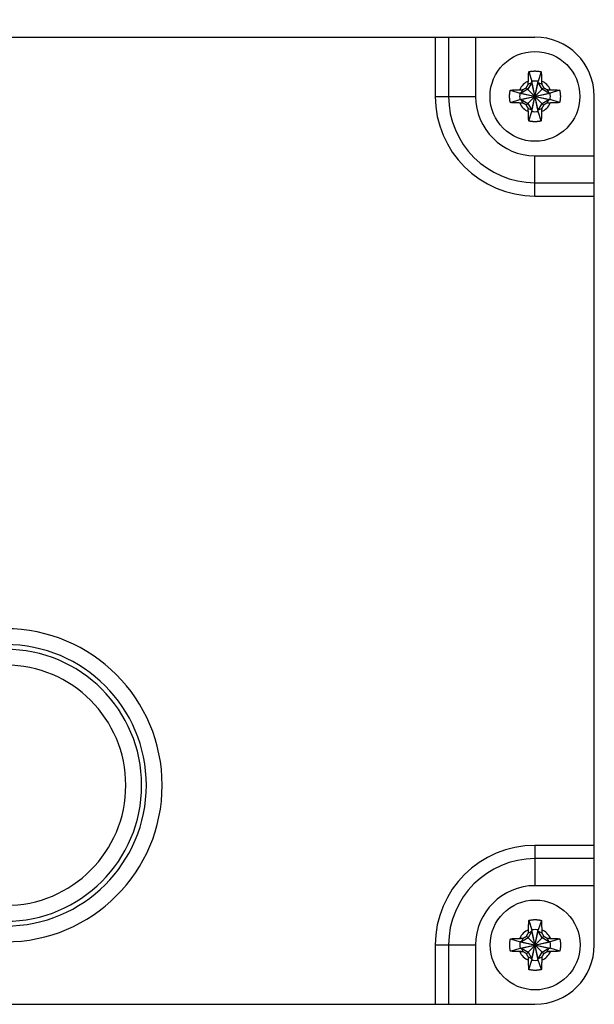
# Model space of a CAD drawing. Header units: inches. Extents: x 0.2 to 16.8, y 0.1 to 10.8.
# Tile 10 of 22: x 7.938 to 8.694, y 4.853 to 6.148. Entities that reach past the tile are written whole.
import ezdxf

# ---------------------------------------------------------------- set-up
doc = ezdxf.new("R2010")
doc.units = ezdxf.units.IN
doc.header["$LTSCALE"] = 0.935
doc.header["$MEASUREMENT"] = 0
doc.layers.get('0').update_dxf_attribs({"linetype": 'CONTINUOUS'})
doc.layers.add('DIMENSIONS', color=7, linetype='CONTINUOUS')
doc.styles.get("Standard").update_dxf_attribs({"font": 'txt', "width": 0.8})
doc.dimstyles.new('DIMSTYLE_2', dxfattribs={"dimtxt": 0.125, "dimasz": 0.18, "dimexe": 0.18, "dimexo": 0.0625, "dimgap": 0.09, "dimtad": 0, "dimtih": 1, "dimtoh": 1, "dimdec": 3, "dimlfac": 1.666667, "dimzin": 4, "dimdsep": 46, "dimtxsty": 'STANDARD', "dimblk": '_FILLED', "dimblk1": '_FILLED', "dimblk2": '_FILLED', "dimcen": 0.09, "dimadec": 0, "dimazin": 0, "dimtp": 0.01, "dimtm": 0.01, "dimtfac": 1, "dimtdec": 3, "dimtofl": 0, "dimtmove": 0, "dimatfit": 3, "dimldrblk": '_FILLED', "dimfxl": 1, "dimtolj": 1, "dimtzin": 4, "dimarcsym": 0})

# ---------------------------------------------------------------- blocks, each defined once
blk = doc.blocks.new('_FILLED')
at = {"color": 0, "linetype": 'BYBLOCK'}
blk.add_solid([(0, 0), (-1, 0.1736), (-1, -0.1736)], dxfattribs=at)
blk = doc.blocks.new('*D10')
at = {"layer": 'DIMENSIONS', "color": 2, "linetype": 'CONTINUOUS'}
for p, q in [((6.2753, 5.7902), (6.2753, 6.8397)), ((6.5388, 6.1492), (6.5388, 6.8397)), ((6.2753, 6.7147), (5.9153, 6.7147)), ((6.5388, 6.7147), (6.9058, 6.7147))]:
    blk.add_line(p, q, dxfattribs=at)
at = {"layer": 'DIMENSIONS', "color": 2, "linetype": 'CONTINUOUS', "xscale": 0.18, "yscale": 0.18, "zscale": 0.18}
blk.add_blockref('_FILLED', (6.2753, 6.7147), dxfattribs=at)
at = {"layer": 'DIMENSIONS', "color": 2, "linetype": 'CONTINUOUS', "xscale": 0.18, "yscale": 0.18, "zscale": 0.18, "rotation": 180}
blk.add_blockref('_FILLED', (6.5388, 6.7147), dxfattribs=at)
at = {"layer": 'DIMENSIONS', "color": 2, "linetype": 'CONTINUOUS', "width": 0.8}
for s, p in [('[', (7.7933, 6.6522)), (']', (8.3933, 6.6522)), ('3X ', (6.9683, 6.6522)), ('.439', (7.2683, 6.6522)), ('11.15', (7.8933, 6.6522))]:
    blk.add_text(s, height=0.125, dxfattribs=at).set_placement(p)

msp = doc.modelspace()

# ---------------------------------------------------------------- linework, layer by layer
at = {"color": 7, "linetype": 'CONTINUOUS'}
for p, q in [((6.9357, 6.12495), (8.6157, 6.12495)), ((8.48466, 6.12495), (8.48466, 6.04695)), ((8.50211, 6.12495), (8.50211, 6.04695)), ((8.5377, 6.12495), (8.5377, 6.04695)), ((8.60752, 6.0793), (8.61157, 6.06672)), ((8.62388, 6.0793), (8.61983, 6.06672)), ((8.61157, 6.06506), (8.60645, 6.0562)), ((8.60687, 6.06277), (8.61157, 6.06506)), ((8.61157, 6.06672), (8.61157, 6.06506)), ((8.61157, 6.02718), (8.61983, 6.06672)), ((8.61983, 6.02718), (8.61157, 6.06672)), ((8.61157, 6.02883), (8.61983, 6.06506)), ((8.61983, 6.02883), (8.61157, 6.06506)), ((8.61983, 6.06506), (8.61983, 6.06672)), ((8.62495, 6.0562), (8.61983, 6.06506)), ((8.61983, 6.06506), (8.62453, 6.06277)), ((8.48466, 6.04695), (8.5377, 6.04695)), ((8.58335, 6.05513), (8.59593, 6.05108)), ((8.59593, 6.05108), (8.63547, 6.04281)), ((8.59759, 6.05108), (8.59593, 6.05108)), ((8.59593, 6.04281), (8.63547, 6.05108)), ((8.60645, 6.0562), (8.59759, 6.05108)), ((8.59759, 6.05108), (8.59988, 6.05578)), ((8.59759, 6.05108), (8.63382, 6.04281)), ((8.59759, 6.04281), (8.63382, 6.05108)), ((8.60429, 6.03554), (8.62711, 6.05836)), ((8.60429, 6.05836), (8.62711, 6.03554)), ((8.63382, 6.05108), (8.62495, 6.0562)), ((8.63152, 6.05578), (8.63382, 6.05108)), ((8.63547, 6.05108), (8.63382, 6.05108)), ((8.64806, 6.05513), (8.63547, 6.05108)), ((8.6937, 4.93095), (8.6937, 6.04695)), ((8.58335, 6.03877), (8.59593, 6.04281)), ((8.59593, 6.04281), (8.59759, 6.04281)), ((8.59988, 6.03812), (8.59759, 6.04281)), ((8.59759, 6.04281), (8.60645, 6.0377)), ((8.60645, 6.0377), (8.61157, 6.02883)), ((8.61983, 6.02883), (8.62495, 6.0377)), ((8.62495, 6.0377), (8.63382, 6.04281)), ((8.63152, 6.03812), (8.63382, 6.04281)), ((8.63382, 6.04281), (8.63547, 6.04281)), ((8.64806, 6.03877), (8.63547, 6.04281)), ((8.61157, 6.02883), (8.60687, 6.03113)), ((8.60752, 6.01459), (8.61157, 6.02718)), ((8.61157, 6.02883), (8.61157, 6.02718)), ((8.62453, 6.03113), (8.61983, 6.02883)), ((8.61983, 6.02718), (8.61983, 6.02883)), ((8.62388, 6.01459), (8.61983, 6.02718)), ((8.6157, 5.91591), (8.6157, 5.96895)), ((8.6157, 5.96895), (8.6937, 5.96895)), ((8.6157, 5.93335), (8.6937, 5.93335)), ((8.6157, 5.91591), (8.6937, 5.91591)), ((8.6157, 5.06199), (8.6157, 5.00895)), ((8.6937, 5.06199), (8.6157, 5.06199)), ((8.6937, 5.04454), (8.6157, 5.04454)), ((8.6937, 5.00895), (8.6157, 5.00895)), ((8.6077, 4.9633), (8.61175, 4.95072)), ((8.62406, 4.9633), (8.62001, 4.95072)), ((8.61175, 4.94906), (8.60663, 4.9402)), ((8.60705, 4.94677), (8.61175, 4.94906)), ((8.61175, 4.95072), (8.61175, 4.94906)), ((8.61175, 4.91118), (8.62001, 4.95072)), ((8.62001, 4.91118), (8.61175, 4.95072)), ((8.61175, 4.91283), (8.62001, 4.94906)), ((8.62001, 4.91283), (8.61175, 4.94906)), ((8.62001, 4.94906), (8.62001, 4.95072)), ((8.62513, 4.9402), (8.62001, 4.94906)), ((8.62001, 4.94906), (8.62471, 4.94677)), ((8.58353, 4.93913), (8.59611, 4.93508)), ((8.59611, 4.93508), (8.63565, 4.92681)), ((8.59777, 4.93508), (8.59611, 4.93508)), ((8.59611, 4.92681), (8.63565, 4.93508)), ((8.60663, 4.9402), (8.59777, 4.93508)), ((8.59777, 4.93508), (8.60006, 4.93978)), ((8.59777, 4.93508), (8.634, 4.92681)), ((8.59777, 4.92681), (8.634, 4.93508)), ((8.60447, 4.91954), (8.62729, 4.94236)), ((8.60447, 4.94236), (8.62729, 4.91954)), ((8.634, 4.93508), (8.62513, 4.9402)), ((8.6317, 4.93978), (8.634, 4.93508)), ((8.63565, 4.93508), (8.634, 4.93508)), ((8.64824, 4.93913), (8.63565, 4.93508)), ((8.48466, 4.93095), (8.48466, 4.85295)), ((8.48466, 4.93095), (8.5377, 4.93095)), ((8.50211, 4.93095), (8.50211, 4.85295)), ((8.5377, 4.93095), (8.5377, 4.85295)), ((8.58353, 4.92277), (8.59611, 4.92681)), ((8.59611, 4.92681), (8.59777, 4.92681)), ((8.60006, 4.92212), (8.59777, 4.92681)), ((8.59777, 4.92681), (8.60663, 4.9217)), ((8.60663, 4.9217), (8.61175, 4.91283)), ((8.62001, 4.91283), (8.62513, 4.9217)), ((8.62513, 4.9217), (8.634, 4.92681)), ((8.6317, 4.92212), (8.634, 4.92681)), ((8.634, 4.92681), (8.63565, 4.92681)), ((8.64824, 4.92277), (8.63565, 4.92681)), ((8.61175, 4.91283), (8.60705, 4.91513)), ((8.6077, 4.89859), (8.61175, 4.91118)), ((8.61175, 4.91283), (8.61175, 4.91118)), ((8.62471, 4.91513), (8.62001, 4.91283)), ((8.62001, 4.91118), (8.62001, 4.91283)), ((8.62406, 4.89859), (8.62001, 4.91118)), ((6.9357, 4.85295), (8.6157, 4.85295))]:
    msp.add_line(p, q, dxfattribs=at)
for centre in [(8.6157, 6.04695), (8.61588, 4.93095)]:
    msp.add_circle(centre, 0.05906, dxfattribs=at)
for centre, radius, start, end in [((8.6157, 6.04695), 0.078, 0, 90), ((8.6157, 6.04695), 0.02193, 113.44647, 156.55353), ((8.6157, 6.04695), 0.0202, 78.18933, 101.81067), ((8.6157, 6.04695), 0.02193, 23.44647, 66.55353), ((8.6157, 6.04695), 0.13104, 180, 270), ((8.6157, 6.04695), 0.11359, 180, 270), ((8.6157, 6.04695), 0.078, 180, 270), ((8.6157, 6.04695), 0.0202, 168.18933, 191.81067), ((8.6157, 6.04695), 0.0202, 348.18933, 11.81067), ((8.6157, 6.04695), 0.02193, 203.44647, 246.55353), ((8.6157, 6.04695), 0.02193, 293.44647, 336.55353), ((8.6157, 6.04695), 0.0202, 258.18933, 281.81067), ((7.9197, 5.14095), 0.20586, 270, 90), ((7.9197, 5.14095), 0.18507, 270, 90), ((7.9197, 5.14095), 0.17884, 270, 90), ((7.9197, 5.14095), 0.15805, 270, 90), ((8.6157, 4.93095), 0.13104, 90, 180), ((8.6157, 4.93095), 0.11359, 90, 180), ((8.6157, 4.93095), 0.078, 90, 180), ((8.61588, 4.93095), 0.02193, 113.44647, 156.55353), ((8.61588, 4.93095), 0.0202, 78.18933, 101.81067), ((8.61588, 4.93095), 0.02193, 23.44647, 66.55353), ((8.61588, 4.93095), 0.0202, 168.18933, 191.81067), ((8.61588, 4.93095), 0.0202, 348.18933, 11.81067), ((8.61588, 4.93095), 0.02193, 203.44647, 246.55353), ((8.6157, 4.93095), 0.078, 270, 360), ((8.61588, 4.93095), 0.02193, 293.44647, 336.55353), ((8.61588, 4.93095), 0.0202, 258.18933, 281.81067)]:
    msp.add_arc(centre, radius, start, end, dxfattribs=at)
for points, knots in [([(8.60698, 6.06707), (8.60698, 6.06738), (8.607, 6.06802), (8.60703, 6.06901), (8.60707, 6.07007), (8.60711, 6.07123), (8.60716, 6.07247), (8.60722, 6.0738), (8.60729, 6.07518), (8.60736, 6.07657), (8.60744, 6.07795), (8.60749, 6.07886), (8.60752, 6.0793)], [0, 0, 0, 0, 0.0763278, 0.1568481, 0.2432053, 0.3369839, 0.4391958, 0.5483589, 0.6620583, 0.777248, 0.8908715, 1, 1, 1, 1]), ([(8.60752, 6.0793), (8.6079, 6.0794), (8.60867, 6.07958), (8.60983, 6.07981), (8.61099, 6.07999), (8.61217, 6.08014), (8.61334, 6.08024), (8.61452, 6.08031), (8.6157, 6.08033), (8.61688, 6.08031), (8.61806, 6.08024), (8.61924, 6.08014), (8.62041, 6.07999), (8.62157, 6.07981), (8.62273, 6.07958), (8.6235, 6.0794), (8.62388, 6.0793)], [0, 0, 0, 0, 0.0714283, 0.1428566, 0.2142852, 0.2857138, 0.3571425, 0.4285712, 0.5, 0.5714288, 0.6428575, 0.7142862, 0.7857148, 0.8571434, 0.9285717, 1, 1, 1, 1]), ([(8.62388, 6.0793), (8.62391, 6.07887), (8.62396, 6.07798), (8.62404, 6.07664), (8.62411, 6.07527), (8.62418, 6.07391), (8.62424, 6.07258), (8.62429, 6.07131), (8.62433, 6.07013), (8.62437, 6.06904), (8.6244, 6.06803), (8.62442, 6.06738), (8.62443, 6.06707)], [0, 0, 0, 0, 0.1066423, 0.2171959, 0.3296411, 0.4418773, 0.5515771, 0.6557475, 0.7519173, 0.8405428, 0.9228194, 1, 1, 1, 1]), ([(8.60429, 6.05836), (8.6044, 6.05854), (8.60461, 6.05891), (8.60493, 6.05946), (8.60525, 6.06001), (8.60557, 6.06056), (8.6059, 6.06111), (8.60622, 6.06166), (8.60654, 6.06221), (8.60676, 6.06258), (8.60687, 6.06277)], [0, 0, 0, 0, 0.1249812, 0.249575, 0.3739548, 0.4983, 0.6228015, 0.7477293, 0.8733664, 1, 1, 1, 1]), ([(8.60687, 6.06277), (8.60688, 6.06302), (8.60689, 6.06353), (8.60691, 6.06434), (8.60693, 6.06519), (8.60695, 6.06611), (8.60697, 6.06674), (8.60698, 6.06707)], [0, 0, 0, 0, 0.1749949, 0.3604938, 0.5585088, 0.7710246, 1, 1, 1, 1]), ([(8.62443, 6.06707), (8.62444, 6.06674), (8.62445, 6.0661), (8.62448, 6.06518), (8.6245, 6.06433), (8.62451, 6.06353), (8.62453, 6.06302), (8.62453, 6.06277)], [0, 0, 0, 0, 0.2299253, 0.4428538, 0.6408061, 0.8258295, 1, 1, 1, 1]), ([(8.62453, 6.06277), (8.62464, 6.06258), (8.62486, 6.06221), (8.62518, 6.06166), (8.62551, 6.06111), (8.62583, 6.06056), (8.62615, 6.06001), (8.62647, 6.05946), (8.62679, 6.05891), (8.627, 6.05854), (8.62711, 6.05836)], [0, 0, 0, 0, 0.1266371, 0.2522768, 0.3772061, 0.5017075, 0.6260518, 0.7504303, 0.8750219, 1, 1, 1, 1]), ([(8.58233, 6.04695), (8.58233, 6.04734), (8.58234, 6.04813), (8.58241, 6.04931), (8.58251, 6.05048), (8.58266, 6.05165), (8.58284, 6.05282), (8.58307, 6.05398), (8.58325, 6.05475), (8.58335, 6.05513)], [0, 0, 0, 0, 0.1428588, 0.2857114, 0.4285757, 0.5714259, 0.71429, 0.857142, 1, 1, 1, 1]), ([(8.58335, 6.03877), (8.58325, 6.03915), (8.58307, 6.03992), (8.58284, 6.04107), (8.58266, 6.04224), (8.58251, 6.04341), (8.58241, 6.04459), (8.58234, 6.04577), (8.58233, 6.04655), (8.58233, 6.04695)], [0, 0, 0, 0, 0.1428581, 0.28571, 0.4285741, 0.5714243, 0.7142886, 0.8571412, 1, 1, 1, 1]), ([(8.58335, 6.05513), (8.58378, 6.05515), (8.58467, 6.05521), (8.58601, 6.05529), (8.58738, 6.05536), (8.58874, 6.05542), (8.59007, 6.05548), (8.59134, 6.05553), (8.59251, 6.05558), (8.5936, 6.05561), (8.59462, 6.05565), (8.59527, 6.05566), (8.59558, 6.05567)], [0, 0, 0, 0, 0.1066423, 0.2171959, 0.3296411, 0.4418773, 0.5515771, 0.6557475, 0.7519173, 0.8405428, 0.9228194, 1, 1, 1, 1]), ([(8.59558, 6.05567), (8.59591, 6.05568), (8.59655, 6.0557), (8.59746, 6.05572), (8.59832, 6.05574), (8.59912, 6.05576), (8.59963, 6.05577), (8.59988, 6.05578)], [0, 0, 0, 0, 0.2299253, 0.4428538, 0.6408061, 0.8258295, 1, 1, 1, 1]), ([(8.59988, 6.05578), (8.60007, 6.05589), (8.60044, 6.0561), (8.60099, 6.05643), (8.60154, 6.05675), (8.60209, 6.05707), (8.60264, 6.05739), (8.60319, 6.05772), (8.60374, 6.05804), (8.60411, 6.05825), (8.60429, 6.05836)], [0, 0, 0, 0, 0.1266375, 0.2522775, 0.3772069, 0.5017084, 0.6260525, 0.7504308, 0.8750222, 1, 1, 1, 1]), ([(8.62711, 6.05836), (8.62729, 6.05825), (8.62766, 6.05804), (8.62821, 6.05772), (8.62876, 6.05739), (8.62931, 6.05707), (8.62986, 6.05675), (8.63041, 6.05643), (8.63096, 6.0561), (8.63134, 6.05589), (8.63152, 6.05578)], [0, 0, 0, 0, 0.1249809, 0.2495744, 0.3739541, 0.4982993, 0.6228007, 0.7477287, 0.873366, 1, 1, 1, 1]), ([(8.63152, 6.05578), (8.63177, 6.05577), (8.63229, 6.05576), (8.63309, 6.05574), (8.63394, 6.05572), (8.63486, 6.0557), (8.63549, 6.05568), (8.63582, 6.05567)], [0, 0, 0, 0, 0.1749949, 0.3604938, 0.5585088, 0.7710246, 1, 1, 1, 1]), ([(8.63582, 6.05567), (8.63613, 6.05566), (8.63677, 6.05565), (8.63776, 6.05562), (8.63883, 6.05558), (8.63998, 6.05554), (8.64122, 6.05549), (8.64255, 6.05543), (8.64393, 6.05536), (8.64533, 6.05529), (8.6467, 6.05521), (8.64761, 6.05516), (8.64806, 6.05513)], [0, 0, 0, 0, 0.0763278, 0.1568481, 0.2432053, 0.3369839, 0.4391958, 0.5483589, 0.6620583, 0.777248, 0.8908715, 1, 1, 1, 1]), ([(8.64806, 6.05513), (8.64815, 6.05475), (8.64833, 6.05398), (8.64856, 6.05282), (8.64875, 6.05165), (8.64889, 6.05048), (8.649, 6.04931), (8.64906, 6.04813), (8.64907, 6.04734), (8.64907, 6.04695)], [0, 0, 0, 0, 0.1428581, 0.28571, 0.4285741, 0.5714243, 0.7142886, 0.8571412, 1, 1, 1, 1]), ([(8.64907, 6.04695), (8.64907, 6.04655), (8.64906, 6.04577), (8.649, 6.04459), (8.64889, 6.04341), (8.64875, 6.04224), (8.64856, 6.04107), (8.64833, 6.03992), (8.64815, 6.03915), (8.64806, 6.03877)], [0, 0, 0, 0, 0.1428588, 0.2857114, 0.4285757, 0.5714259, 0.71429, 0.857142, 1, 1, 1, 1]), ([(8.59558, 6.03822), (8.59527, 6.03823), (8.59463, 6.03825), (8.59364, 6.03828), (8.59257, 6.03832), (8.59142, 6.03836), (8.59018, 6.03841), (8.58885, 6.03847), (8.58747, 6.03853), (8.58608, 6.03861), (8.5847, 6.03868), (8.58379, 6.03874), (8.58335, 6.03877)], [0, 0, 0, 0, 0.0763278, 0.1568481, 0.2432053, 0.3369839, 0.4391958, 0.5483589, 0.6620583, 0.777248, 0.8908715, 1, 1, 1, 1]), ([(8.59988, 6.03812), (8.59963, 6.03812), (8.59911, 6.03813), (8.59831, 6.03815), (8.59746, 6.03817), (8.59654, 6.0382), (8.59591, 6.03821), (8.59558, 6.03822)], [0, 0, 0, 0, 0.1749949, 0.3604938, 0.5585088, 0.7710246, 1, 1, 1, 1]), ([(8.60429, 6.03554), (8.60411, 6.03565), (8.60374, 6.03586), (8.60319, 6.03618), (8.60264, 6.0365), (8.60209, 6.03682), (8.60154, 6.03714), (8.60099, 6.03747), (8.60044, 6.03779), (8.60007, 6.03801), (8.59988, 6.03812)], [0, 0, 0, 0, 0.1249812, 0.249575, 0.3739548, 0.4983, 0.6228015, 0.7477293, 0.8733664, 1, 1, 1, 1]), ([(8.60687, 6.03113), (8.60676, 6.03131), (8.60654, 6.03168), (8.60622, 6.03224), (8.6059, 6.03279), (8.60557, 6.03334), (8.60525, 6.03389), (8.60493, 6.03444), (8.60461, 6.03499), (8.6044, 6.03535), (8.60429, 6.03554)], [0, 0, 0, 0, 0.1266375, 0.2522775, 0.3772069, 0.5017084, 0.6260526, 0.7504308, 0.8750222, 1, 1, 1, 1]), ([(8.62711, 6.03554), (8.627, 6.03535), (8.62679, 6.03499), (8.62647, 6.03444), (8.62615, 6.03389), (8.62583, 6.03334), (8.62551, 6.03279), (8.62518, 6.03224), (8.62486, 6.03168), (8.62464, 6.03131), (8.62453, 6.03113)], [0, 0, 0, 0, 0.1249809, 0.2495744, 0.3739541, 0.4982992, 0.6228007, 0.7477287, 0.873366, 1, 1, 1, 1]), ([(8.63152, 6.03812), (8.63134, 6.03801), (8.63096, 6.03779), (8.63041, 6.03747), (8.62986, 6.03714), (8.62931, 6.03682), (8.62876, 6.0365), (8.62821, 6.03618), (8.62766, 6.03586), (8.62729, 6.03565), (8.62711, 6.03554)], [0, 0, 0, 0, 0.1266376, 0.2522776, 0.377207, 0.5017085, 0.6260527, 0.7504309, 0.8750222, 1, 1, 1, 1]), ([(8.63582, 6.03822), (8.63549, 6.03821), (8.63486, 6.0382), (8.63394, 6.03817), (8.63308, 6.03815), (8.63229, 6.03813), (8.63177, 6.03812), (8.63152, 6.03812)], [0, 0, 0, 0, 0.2299252, 0.4428537, 0.6408061, 0.8258295, 1, 1, 1, 1]), ([(8.64806, 6.03877), (8.64762, 6.03874), (8.64674, 6.03869), (8.64539, 6.03861), (8.64403, 6.03854), (8.64266, 6.03847), (8.64133, 6.03841), (8.64007, 6.03836), (8.63889, 6.03832), (8.6378, 6.03828), (8.63679, 6.03825), (8.63613, 6.03823), (8.63582, 6.03822)], [0, 0, 0, 0, 0.1066423, 0.2171959, 0.3296411, 0.4418773, 0.551577, 0.6557475, 0.7519173, 0.8405428, 0.9228194, 1, 1, 1, 1]), ([(8.60698, 6.02683), (8.60697, 6.02716), (8.60695, 6.02779), (8.60693, 6.02871), (8.60691, 6.02957), (8.60689, 6.03036), (8.60688, 6.03088), (8.60687, 6.03113)], [0, 0, 0, 0, 0.2299253, 0.4428538, 0.6408061, 0.8258295, 1, 1, 1, 1]), ([(8.60752, 6.01459), (8.60749, 6.01503), (8.60744, 6.01591), (8.60736, 6.01726), (8.60729, 6.01862), (8.60722, 6.01999), (8.60717, 6.02132), (8.60711, 6.02258), (8.60707, 6.02376), (8.60703, 6.02485), (8.607, 6.02586), (8.60698, 6.02651), (8.60698, 6.02683)], [0, 0, 0, 0, 0.1066423, 0.2171959, 0.3296411, 0.4418773, 0.5515771, 0.6557475, 0.7519173, 0.8405428, 0.9228194, 1, 1, 1, 1]), ([(8.62443, 6.02683), (8.62442, 6.02652), (8.6244, 6.02588), (8.62437, 6.02489), (8.62433, 6.02382), (8.62429, 6.02267), (8.62424, 6.02142), (8.62418, 6.0201), (8.62412, 6.01872), (8.62404, 6.01732), (8.62396, 6.01595), (8.62391, 6.01504), (8.62388, 6.01459)], [0, 0, 0, 0, 0.0763278, 0.1568481, 0.2432053, 0.3369839, 0.4391958, 0.5483589, 0.6620583, 0.777248, 0.8908715, 1, 1, 1, 1]), ([(8.62453, 6.03113), (8.62453, 6.03088), (8.62451, 6.03036), (8.6245, 6.02956), (8.62448, 6.02871), (8.62445, 6.02779), (8.62444, 6.02716), (8.62443, 6.02683)], [0, 0, 0, 0, 0.1749949, 0.3604938, 0.5585088, 0.7710246, 1, 1, 1, 1]), ([(8.62388, 6.01459), (8.6235, 6.0145), (8.62273, 6.01432), (8.62157, 6.01409), (8.62041, 6.0139), (8.61924, 6.01376), (8.61806, 6.01365), (8.61688, 6.01359), (8.6157, 6.01357), (8.61452, 6.01359), (8.61334, 6.01365), (8.61217, 6.01376), (8.61099, 6.0139), (8.60983, 6.01409), (8.60867, 6.01432), (8.6079, 6.0145), (8.60752, 6.01459)], [0, 0, 0, 0, 0.0714283, 0.1428566, 0.2142852, 0.2857138, 0.3571425, 0.4285712, 0.5, 0.5714288, 0.6428575, 0.7142862, 0.7857148, 0.8571434, 0.9285717, 1, 1, 1, 1]), ([(8.60716, 4.95107), (8.60716, 4.95138), (8.60718, 4.95202), (8.60721, 4.95301), (8.60725, 4.95407), (8.60729, 4.95523), (8.60734, 4.95647), (8.6074, 4.9578), (8.60747, 4.95918), (8.60754, 4.96057), (8.60762, 4.96195), (8.60767, 4.96286), (8.6077, 4.9633)], [0, 0, 0, 0, 0.0763278, 0.1568481, 0.2432053, 0.3369839, 0.4391958, 0.5483589, 0.6620583, 0.777248, 0.8908715, 1, 1, 1, 1]), ([(8.6077, 4.9633), (8.60808, 4.9634), (8.60885, 4.96358), (8.61001, 4.96381), (8.61117, 4.96399), (8.61235, 4.96414), (8.61352, 4.96424), (8.6147, 4.96431), (8.61588, 4.96433), (8.61706, 4.96431), (8.61824, 4.96424), (8.61942, 4.96414), (8.62059, 4.96399), (8.62175, 4.96381), (8.62291, 4.96358), (8.62368, 4.9634), (8.62406, 4.9633)], [0, 0, 0, 0, 0.0714283, 0.1428566, 0.2142852, 0.2857138, 0.3571425, 0.4285712, 0.5, 0.5714288, 0.6428575, 0.7142862, 0.7857148, 0.8571434, 0.9285717, 1, 1, 1, 1]), ([(8.62406, 4.9633), (8.62409, 4.96287), (8.62414, 4.96198), (8.62422, 4.96064), (8.62429, 4.95927), (8.62436, 4.95791), (8.62442, 4.95658), (8.62447, 4.95531), (8.62451, 4.95413), (8.62455, 4.95304), (8.62458, 4.95203), (8.6246, 4.95138), (8.62461, 4.95107)], [0, 0, 0, 0, 0.1066423, 0.2171959, 0.3296411, 0.4418773, 0.5515771, 0.6557475, 0.7519173, 0.8405428, 0.9228194, 1, 1, 1, 1]), ([(8.60447, 4.94236), (8.60458, 4.94254), (8.60479, 4.94291), (8.60511, 4.94346), (8.60543, 4.94401), (8.60575, 4.94456), (8.60608, 4.94511), (8.6064, 4.94566), (8.60672, 4.94621), (8.60694, 4.94658), (8.60705, 4.94677)], [0, 0, 0, 0, 0.1249812, 0.249575, 0.3739548, 0.4983, 0.6228015, 0.7477293, 0.8733664, 1, 1, 1, 1]), ([(8.60705, 4.94677), (8.60706, 4.94702), (8.60707, 4.94753), (8.60709, 4.94834), (8.60711, 4.94919), (8.60713, 4.95011), (8.60715, 4.95074), (8.60716, 4.95107)], [0, 0, 0, 0, 0.1749949, 0.3604938, 0.5585088, 0.7710246, 1, 1, 1, 1]), ([(8.62461, 4.95107), (8.62462, 4.95074), (8.62463, 4.9501), (8.62466, 4.94918), (8.62468, 4.94833), (8.62469, 4.94753), (8.62471, 4.94702), (8.62471, 4.94677)], [0, 0, 0, 0, 0.2299253, 0.4428538, 0.6408061, 0.8258295, 1, 1, 1, 1]), ([(8.62471, 4.94677), (8.62482, 4.94658), (8.62504, 4.94621), (8.62536, 4.94566), (8.62569, 4.94511), (8.62601, 4.94456), (8.62633, 4.94401), (8.62665, 4.94346), (8.62697, 4.94291), (8.62718, 4.94254), (8.62729, 4.94236)], [0, 0, 0, 0, 0.1266371, 0.2522768, 0.3772061, 0.5017075, 0.6260518, 0.7504303, 0.8750219, 1, 1, 1, 1]), ([(8.58251, 4.93095), (8.58251, 4.93134), (8.58252, 4.93213), (8.58259, 4.93331), (8.58269, 4.93448), (8.58284, 4.93565), (8.58302, 4.93682), (8.58325, 4.93798), (8.58343, 4.93875), (8.58353, 4.93913)], [0, 0, 0, 0, 0.1428588, 0.2857114, 0.4285757, 0.5714259, 0.71429, 0.857142, 1, 1, 1, 1]), ([(8.58353, 4.93913), (8.58396, 4.93915), (8.58485, 4.93921), (8.58619, 4.93929), (8.58756, 4.93936), (8.58892, 4.93942), (8.59025, 4.93948), (8.59152, 4.93953), (8.59269, 4.93958), (8.59378, 4.93961), (8.5948, 4.93965), (8.59545, 4.93966), (8.59576, 4.93967)], [0, 0, 0, 0, 0.1066423, 0.2171959, 0.3296411, 0.4418773, 0.5515771, 0.6557475, 0.7519173, 0.8405428, 0.9228194, 1, 1, 1, 1]), ([(8.59576, 4.93967), (8.59609, 4.93968), (8.59673, 4.9397), (8.59764, 4.93972), (8.5985, 4.93974), (8.5993, 4.93976), (8.59981, 4.93977), (8.60006, 4.93978)], [0, 0, 0, 0, 0.2299253, 0.4428538, 0.6408061, 0.8258295, 1, 1, 1, 1]), ([(8.60006, 4.93978), (8.60025, 4.93989), (8.60062, 4.9401), (8.60117, 4.94043), (8.60172, 4.94075), (8.60227, 4.94107), (8.60282, 4.94139), (8.60337, 4.94172), (8.60392, 4.94204), (8.60429, 4.94225), (8.60447, 4.94236)], [0, 0, 0, 0, 0.1266375, 0.2522775, 0.3772069, 0.5017084, 0.6260525, 0.7504308, 0.8750222, 1, 1, 1, 1]), ([(8.62729, 4.94236), (8.62747, 4.94225), (8.62784, 4.94204), (8.62839, 4.94172), (8.62894, 4.94139), (8.62949, 4.94107), (8.63004, 4.94075), (8.63059, 4.94043), (8.63114, 4.9401), (8.63152, 4.93989), (8.6317, 4.93978)], [0, 0, 0, 0, 0.1249809, 0.2495744, 0.3739541, 0.4982993, 0.6228007, 0.7477287, 0.873366, 1, 1, 1, 1]), ([(8.6317, 4.93978), (8.63195, 4.93977), (8.63247, 4.93976), (8.63327, 4.93974), (8.63412, 4.93972), (8.63504, 4.9397), (8.63567, 4.93968), (8.636, 4.93967)], [0, 0, 0, 0, 0.1749949, 0.3604938, 0.5585088, 0.7710246, 1, 1, 1, 1]), ([(8.636, 4.93967), (8.63631, 4.93966), (8.63695, 4.93965), (8.63794, 4.93962), (8.63901, 4.93958), (8.64016, 4.93954), (8.6414, 4.93949), (8.64273, 4.93943), (8.64411, 4.93936), (8.64551, 4.93929), (8.64688, 4.93921), (8.64779, 4.93916), (8.64824, 4.93913)], [0, 0, 0, 0, 0.0763278, 0.1568481, 0.2432053, 0.3369839, 0.4391958, 0.5483589, 0.6620583, 0.777248, 0.8908715, 1, 1, 1, 1]), ([(8.64824, 4.93913), (8.64833, 4.93875), (8.64851, 4.93798), (8.64874, 4.93682), (8.64893, 4.93565), (8.64907, 4.93448), (8.64918, 4.93331), (8.64924, 4.93213), (8.64925, 4.93134), (8.64925, 4.93095)], [0, 0, 0, 0, 0.1428581, 0.28571, 0.4285741, 0.5714243, 0.7142886, 0.8571412, 1, 1, 1, 1]), ([(8.58353, 4.92277), (8.58343, 4.92315), (8.58325, 4.92392), (8.58302, 4.92507), (8.58284, 4.92624), (8.58269, 4.92741), (8.58259, 4.92859), (8.58252, 4.92977), (8.58251, 4.93055), (8.58251, 4.93095)], [0, 0, 0, 0, 0.1428581, 0.28571, 0.4285741, 0.5714243, 0.7142886, 0.8571412, 1, 1, 1, 1]), ([(8.59576, 4.92222), (8.59545, 4.92223), (8.59481, 4.92225), (8.59382, 4.92228), (8.59275, 4.92232), (8.5916, 4.92236), (8.59036, 4.92241), (8.58903, 4.92247), (8.58765, 4.92253), (8.58626, 4.92261), (8.58488, 4.92268), (8.58397, 4.92274), (8.58353, 4.92277)], [0, 0, 0, 0, 0.0763278, 0.1568481, 0.2432053, 0.3369839, 0.4391958, 0.5483589, 0.6620583, 0.777248, 0.8908715, 1, 1, 1, 1]), ([(8.60006, 4.92212), (8.59981, 4.92212), (8.59929, 4.92213), (8.59849, 4.92215), (8.59764, 4.92217), (8.59672, 4.9222), (8.59609, 4.92221), (8.59576, 4.92222)], [0, 0, 0, 0, 0.1749949, 0.3604938, 0.5585088, 0.7710246, 1, 1, 1, 1]), ([(8.60447, 4.91954), (8.60429, 4.91965), (8.60392, 4.91986), (8.60337, 4.92018), (8.60282, 4.9205), (8.60227, 4.92082), (8.60172, 4.92114), (8.60117, 4.92147), (8.60062, 4.92179), (8.60025, 4.92201), (8.60006, 4.92212)], [0, 0, 0, 0, 0.1249812, 0.249575, 0.3739548, 0.4983, 0.6228015, 0.7477293, 0.8733664, 1, 1, 1, 1]), ([(8.6317, 4.92212), (8.63152, 4.92201), (8.63114, 4.92179), (8.63059, 4.92147), (8.63004, 4.92114), (8.62949, 4.92082), (8.62894, 4.9205), (8.62839, 4.92018), (8.62784, 4.91986), (8.62747, 4.91965), (8.62729, 4.91954)], [0, 0, 0, 0, 0.1266376, 0.2522776, 0.377207, 0.5017085, 0.6260527, 0.7504309, 0.8750222, 1, 1, 1, 1]), ([(8.636, 4.92222), (8.63567, 4.92221), (8.63504, 4.9222), (8.63412, 4.92217), (8.63326, 4.92215), (8.63247, 4.92213), (8.63195, 4.92212), (8.6317, 4.92212)], [0, 0, 0, 0, 0.2299252, 0.4428537, 0.6408061, 0.8258295, 1, 1, 1, 1]), ([(8.64824, 4.92277), (8.6478, 4.92274), (8.64692, 4.92269), (8.64557, 4.92261), (8.64421, 4.92254), (8.64284, 4.92247), (8.64151, 4.92241), (8.64025, 4.92236), (8.63907, 4.92232), (8.63798, 4.92228), (8.63697, 4.92225), (8.63631, 4.92223), (8.636, 4.92222)], [0, 0, 0, 0, 0.1066423, 0.2171959, 0.3296411, 0.4418773, 0.551577, 0.6557475, 0.7519173, 0.8405428, 0.9228194, 1, 1, 1, 1]), ([(8.64925, 4.93095), (8.64925, 4.93055), (8.64924, 4.92977), (8.64918, 4.92859), (8.64907, 4.92741), (8.64893, 4.92624), (8.64874, 4.92507), (8.64851, 4.92392), (8.64833, 4.92315), (8.64824, 4.92277)], [0, 0, 0, 0, 0.1428588, 0.2857114, 0.4285757, 0.5714259, 0.71429, 0.857142, 1, 1, 1, 1]), ([(8.60705, 4.91513), (8.60694, 4.91531), (8.60672, 4.91568), (8.6064, 4.91624), (8.60608, 4.91679), (8.60575, 4.91734), (8.60543, 4.91789), (8.60511, 4.91844), (8.60479, 4.91899), (8.60458, 4.91935), (8.60447, 4.91954)], [0, 0, 0, 0, 0.1266375, 0.2522775, 0.3772069, 0.5017084, 0.6260526, 0.7504308, 0.8750222, 1, 1, 1, 1]), ([(8.60716, 4.91083), (8.60715, 4.91116), (8.60713, 4.91179), (8.60711, 4.91271), (8.60709, 4.91357), (8.60707, 4.91436), (8.60706, 4.91488), (8.60705, 4.91513)], [0, 0, 0, 0, 0.2299253, 0.4428538, 0.6408061, 0.8258295, 1, 1, 1, 1]), ([(8.6077, 4.89859), (8.60767, 4.89903), (8.60762, 4.89991), (8.60754, 4.90126), (8.60747, 4.90262), (8.6074, 4.90399), (8.60735, 4.90532), (8.60729, 4.90658), (8.60725, 4.90776), (8.60721, 4.90885), (8.60718, 4.90986), (8.60716, 4.91051), (8.60716, 4.91083)], [0, 0, 0, 0, 0.1066423, 0.2171959, 0.3296411, 0.4418773, 0.5515771, 0.6557475, 0.7519173, 0.8405428, 0.9228194, 1, 1, 1, 1]), ([(8.62461, 4.91083), (8.6246, 4.91052), (8.62458, 4.90988), (8.62455, 4.90889), (8.62451, 4.90782), (8.62447, 4.90667), (8.62442, 4.90542), (8.62436, 4.9041), (8.6243, 4.90272), (8.62422, 4.90132), (8.62414, 4.89995), (8.62409, 4.89904), (8.62406, 4.89859)], [0, 0, 0, 0, 0.0763278, 0.1568481, 0.2432053, 0.3369839, 0.4391958, 0.5483589, 0.6620583, 0.777248, 0.8908715, 1, 1, 1, 1]), ([(8.62471, 4.91513), (8.62471, 4.91488), (8.62469, 4.91436), (8.62468, 4.91356), (8.62466, 4.91271), (8.62463, 4.91179), (8.62462, 4.91116), (8.62461, 4.91083)], [0, 0, 0, 0, 0.1749949, 0.3604938, 0.5585088, 0.7710246, 1, 1, 1, 1]), ([(8.62729, 4.91954), (8.62718, 4.91935), (8.62697, 4.91899), (8.62665, 4.91844), (8.62633, 4.91789), (8.62601, 4.91734), (8.62569, 4.91679), (8.62536, 4.91624), (8.62504, 4.91568), (8.62482, 4.91531), (8.62471, 4.91513)], [0, 0, 0, 0, 0.1249809, 0.2495744, 0.3739541, 0.4982992, 0.6228007, 0.7477287, 0.873366, 1, 1, 1, 1]), ([(8.62406, 4.89859), (8.62368, 4.8985), (8.62291, 4.89832), (8.62175, 4.89809), (8.62059, 4.8979), (8.61942, 4.89776), (8.61824, 4.89765), (8.61706, 4.89759), (8.61588, 4.89757), (8.6147, 4.89759), (8.61352, 4.89765), (8.61235, 4.89776), (8.61117, 4.8979), (8.61001, 4.89809), (8.60885, 4.89832), (8.60808, 4.8985), (8.6077, 4.89859)], [0, 0, 0, 0, 0.0714283, 0.1428566, 0.2142852, 0.2857138, 0.3571425, 0.4285712, 0.5, 0.5714288, 0.6428575, 0.7142862, 0.7857148, 0.8571434, 0.9285717, 1, 1, 1, 1])]:
    msp.add_open_spline(points, degree=3, knots=knots, dxfattribs=at)

# ---------------------------------------------------------------- dimensions: what is measured, and where the dimension line sits
at = {"layer": 'DIMENSIONS', "color": 2, "linetype": 'CONTINUOUS'}
dim = msp.add_linear_dim(base=(6.27528, 6.71466), p1=(6.53876, 6.1492), p2=(6.27528, 5.79025), angle=180, text='3X <>', dimstyle='DIMSTYLE_2', dxfattribs=at)
dim.commit()
dim.dimension.update_dxf_attribs({"geometry": '*D10', "text_midpoint": (7.73076, 6.71466), "dimtype": 160})

doc.saveas('drawing.dxf')
